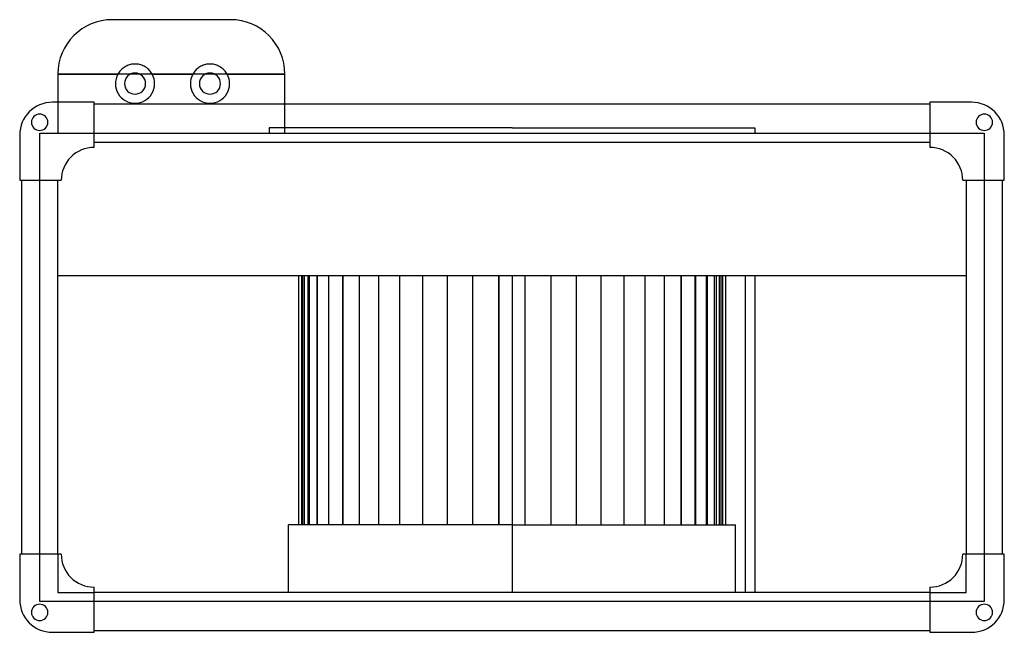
# Model space of a CAD drawing. Header units: millimetres. Extents: x -271 to 271, y -146 to 192.
import ezdxf

# ---------------------------------------------------------------- set-up
doc = ezdxf.new("R2010")
doc.units = ezdxf.units.MM
doc.layers.add('HIDDEN', color=7, linetype='Continuous')
doc.layers.add('THICK', color=7, linetype='Continuous')

msp = doc.modelspace()

# ---------------------------------------------------------------- linework, layer by layer
at = {"layer": 'HIDDEN'}
for p, q in [((-220, 191.5), (-220, 191.5)), ((-155, 191.5), (-155, 191.5)), ((-215.87, 163.1), (-216.26, 162.59)), ((-215.46, 163.57), (-215.87, 163.1)), ((-215.03, 164.02), (-215.46, 163.57)), ((-214.57, 164.44), (-215.03, 164.02)), ((-214.08, 164.84), (-214.57, 164.44)), ((-213.56, 165.21), (-214.08, 164.84)), ((-213.02, 165.56), (-213.56, 165.21)), ((-212.45, 165.87), (-213.02, 165.56)), ((-211.86, 166.15), (-212.45, 165.87)), ((-211.26, 166.4), (-211.86, 166.15)), ((-210.64, 166.61), (-211.26, 166.4)), ((-210.01, 166.78), (-210.64, 166.61)), ((-209.38, 166.91), (-210.01, 166.78)), ((-208.75, 167), (-209.38, 166.91)), ((-208.12, 167.06), (-208.75, 167)), ((-207.5, 167.07), (-208.12, 167.06)), ((-206.88, 167.06), (-207.5, 167.07)), ((-206.25, 167), (-206.88, 167.06)), ((-205.62, 166.91), (-206.25, 167)), ((-204.99, 166.78), (-205.62, 166.91)), ((-204.36, 166.61), (-204.99, 166.78)), ((-203.74, 166.4), (-204.36, 166.61)), ((-203.14, 166.15), (-203.74, 166.4)), ((-202.55, 165.87), (-203.14, 166.15)), ((-201.98, 165.56), (-202.55, 165.87)), ((-201.44, 165.21), (-201.98, 165.56)), ((-200.92, 164.84), (-201.44, 165.21)), ((-200.43, 164.44), (-200.92, 164.84)), ((-199.97, 164.02), (-200.43, 164.44)), ((-199.54, 163.57), (-199.97, 164.02)), ((-199.13, 163.1), (-199.54, 163.57)), ((-198.74, 162.59), (-199.13, 163.1)), ((-174.62, 163.1), (-175.01, 162.59)), ((-174.21, 163.57), (-174.62, 163.1)), ((-173.78, 164.02), (-174.21, 163.57)), ((-173.32, 164.44), (-173.78, 164.02)), ((-172.83, 164.84), (-173.32, 164.44)), ((-172.31, 165.21), (-172.83, 164.84)), ((-171.77, 165.56), (-172.31, 165.21)), ((-171.2, 165.87), (-171.77, 165.56)), ((-170.61, 166.15), (-171.2, 165.87)), ((-170.01, 166.4), (-170.61, 166.15)), ((-169.39, 166.61), (-170.01, 166.4)), ((-168.76, 166.78), (-169.39, 166.61)), ((-168.13, 166.91), (-168.76, 166.78)), ((-167.5, 167), (-168.13, 166.91)), ((-166.87, 167.06), (-167.5, 167)), ((-166.25, 167.07), (-166.87, 167.06)), ((-165.63, 167.06), (-166.25, 167.07)), ((-165, 167), (-165.63, 167.06)), ((-164.37, 166.91), (-165, 167)), ((-163.74, 166.78), (-164.37, 166.91)), ((-163.11, 166.61), (-163.74, 166.78)), ((-162.49, 166.4), (-163.11, 166.61)), ((-161.89, 166.15), (-162.49, 166.4)), ((-161.3, 165.87), (-161.89, 166.15)), ((-160.73, 165.56), (-161.3, 165.87)), ((-160.19, 165.21), (-160.73, 165.56)), ((-159.67, 164.84), (-160.19, 165.21)), ((-159.18, 164.44), (-159.67, 164.84)), ((-158.72, 164.02), (-159.18, 164.44)), ((-158.29, 163.57), (-158.72, 164.02)), ((-157.88, 163.1), (-158.29, 163.57)), ((-157.49, 162.59), (-157.88, 163.1)), ((-250, 161.5), (-216.95, 161.5)), ((-250, 161.5), (-250, 161.5)), ((-216.62, 162.06), (-216.95, 161.5)), ((-216.26, 162.59), (-216.62, 162.06)), ((-198.38, 162.06), (-198.74, 162.59)), ((-198.05, 161.5), (-198.38, 162.06)), ((-198.05, 161.5), (-175.7, 161.5)), ((-175.37, 162.06), (-175.7, 161.5)), ((-175.01, 162.59), (-175.37, 162.06)), ((-157.13, 162.06), (-157.49, 162.59)), ((-156.8, 161.5), (-157.13, 162.06)), ((-156.8, 161.5), (-125, 161.5)), ((-125, 161.5), (-125, 161.5)), ((-253, 146), (-253, 146)), ((-253, 146), (-253, 146)), ((-250, 146), (-250, 128.96)), ((-230, 146), (-230, 146)), ((-230, 146), (-230, 146)), ((-230, 145), (-230, 145)), ((-230, 145), (-230, 145)), ((-125, 128.96), (-125, 145)), ((230, 146), (230, 146)), ((230, 146), (230, 146)), ((230, 145), (230, 145)), ((230, 145), (230, 145)), ((253, 146), (253, 146)), ((253, 146), (253, 146)), ((0, 131.96), (-133.75, 131.96)), ((-133.75, 131.96), (-133.75, 128.96)), ((0, 131.96), (133.75, 131.96)), ((133.75, 131.96), (133.75, 128.96)), ((-271, 128), (-271, 128)), ((-271, 128), (-271, 128)), ((-260, 128.96), (-260, 128.96)), ((-260, 128.96), (-230, 128.96)), ((-260, 103), (-260, 128.96)), ((-250, 128.96), (-250, 128.96)), ((-230, 128.96), (-230, 128.96)), ((-230, 128.96), (230, 128.96)), ((-230, 128.96), (-230, 128.96)), ((-125, 128.96), (-125, 128.96)), ((230, 128.96), (230, 128.96)), ((230, 128.96), (260, 128.96)), ((230, 128.96), (230, 128.96)), ((260, 128.96), (260, 103)), ((260, 128.96), (260, 128.96)), ((271, 128), (271, 128)), ((271, 128), (271, 128)), ((-230, 124), (-230, 124)), ((-230, 124), (-230, 124)), ((-230, 121.1), (-230, 121.1)), ((-230, 121.1), (-230, 121.1)), ((230, 124), (230, 124)), ((230, 124), (230, 124)), ((230, 121.1), (230, 121.1)), ((230, 121.1), (230, 121.1)), ((-271, 103), (-271, 103)), ((-271, 103), (-271, 103)), ((-270, 103), (-270, 103)), ((-270, 103), (-270, 103)), ((-260, 103), (-260, 103)), ((-260, 103), (-260, 103)), ((-260, -103), (-260, 103)), ((-250, 103), (-250, 103)), ((-250, 103), (-250, 103)), ((-248.1, 103), (-248.1, 103)), ((-248.1, 103), (-248.1, 103)), ((248.1, 103), (248.1, 103)), ((248.1, 103), (248.1, 103)), ((250, 103), (250, 103)), ((250, 103), (250, 103)), ((260, 103), (260, 103)), ((260, 103), (260, 103)), ((260, 103), (260, -103)), ((270, 103), (270, 103)), ((270, 103), (270, 103)), ((271, 103), (271, 103)), ((271, 103), (271, 103)), ((-250, 50.6), (-250, 50.6)), ((-115.12, -86.8), (-115.12, 50.6)), ((-114.21, -86.8), (-114.21, 50.6)), ((-114.21, -86.8), (-114.21, 50.6)), ((-111.5, -86.8), (-111.5, 50.6)), ((-111.5, -86.8), (-111.5, 50.6)), ((-107.03, -86.8), (-107.03, 50.6)), ((-107.03, -86.8), (-107.03, 50.6)), ((-100.88, -86.8), (-100.88, 50.6)), ((-100.88, -86.8), (-100.88, 50.6)), ((-93.13, -86.8), (-93.13, 50.6)), ((-93.13, -86.8), (-93.13, 50.6)), ((-83.92, -86.8), (-83.92, 50.6)), ((-73.38, -86.8), (-73.38, 50.6)), ((-61.68, -86.8), (-61.68, 50.6)), ((-49.01, -86.8), (-49.01, 50.6)), ((-35.57, -86.8), (-35.57, 50.6)), ((-21.57, -86.8), (-21.57, 50.6)), ((-7.23, -86.8), (-7.23, 50.6)), ((0, 50.6), (0, 50.6)), ((0, 50.6), (0, 50.6)), ((7.23, -86.8), (7.23, 50.6)), ((7.23, -86.8), (7.23, 50.6)), ((21.57, -86.8), (21.57, 50.6)), ((21.57, -86.8), (21.57, 50.6)), ((35.57, -86.8), (35.57, 50.6)), ((35.57, -86.8), (35.57, 50.6)), ((49.01, -86.8), (49.01, 50.6)), ((49.01, -86.8), (49.01, 50.6)), ((61.68, -86.8), (61.68, 50.6)), ((61.68, -86.8), (61.68, 50.6)), ((73.38, -86.8), (73.38, 50.6)), ((73.38, -86.8), (73.38, 50.6)), ((83.92, -86.8), (83.92, 50.6)), ((83.92, -86.8), (83.92, 50.6)), ((93.13, -86.8), (93.13, 50.6)), ((93.13, -86.8), (93.13, 50.6)), ((93.14, 50.6), (93.14, -86.8)), ((100.88, -86.8), (100.88, 50.6)), ((100.88, -86.8), (100.88, 50.6)), ((101.04, 50.6), (101.04, -86.8)), ((107.03, -86.8), (107.03, 50.6)), ((107.03, -86.8), (107.03, 50.6)), ((107.52, 50.6), (107.52, -86.8)), ((111.5, -86.8), (111.5, 50.6)), ((111.5, -86.8), (111.5, 50.6)), ((112.46, 50.6), (112.46, -86.8)), ((114.21, -86.8), (114.21, 50.6)), ((114.21, -86.8), (114.21, 50.6)), ((115.12, -86.8), (115.12, 50.6)), ((115.8, 50.6), (115.8, -86.8)), ((117.49, 50.6), (117.49, -86.8)), ((128.4, 50.6), (128.4, -124)), ((250, 50.6), (250, 50.6)), ((0, -86.8), (123.05, -86.8)), ((123.05, -124), (123.05, -86.8)), ((-271, -103), (-271, -103)), ((-271, -103), (-271, -103)), ((-270, -103), (-270, -103)), ((-270, -103), (-270, -103)), ((-260, -103), (-260, -103)), ((-260, -128.96), (-260, -103)), ((-260, -103), (-260, -103)), ((-250, -103), (-250, -103)), ((-250, -103), (-250, -124)), ((-250, -103), (-250, -103)), ((-248.1, -103), (-248.1, -103)), ((-248.1, -103), (-248.1, -103)), ((248.1, -103), (248.1, -103)), ((248.1, -103), (248.1, -103)), ((250, -103), (250, -103)), ((250, -124), (250, -103)), ((250, -103), (250, -103)), ((260, -103), (260, -128.96)), ((260, -103), (260, -103)), ((260, -103), (260, -103)), ((270, -103), (270, -103)), ((270, -103), (270, -103)), ((271, -103), (271, -103)), ((271, -103), (271, -103)), ((-250, -124), (-230, -124)), ((-250, -124), (-250, -124)), ((-230, -121.1), (-230, -121.1)), ((-230, -121.1), (-230, -121.1)), ((-230, -124), (-230, -124)), ((-230, -124), (-230, -124)), ((0, -124), (0, -124)), ((0, -124), (0, -124)), ((230, -121.1), (230, -121.1)), ((230, -121.1), (230, -121.1)), ((230, -124), (230, -124)), ((230, -124), (250, -124)), ((230, -124), (230, -124)), ((250, -124), (250, -124)), ((-271, -128), (-271, -128)), ((-271, -128), (-271, -128)), ((-230, -128.96), (-260, -128.96)), ((-260, -128.96), (-260, -128.96)), ((-230, -128.96), (-230, -128.96)), ((230, -128.96), (-230, -128.96)), ((-230, -128.96), (-230, -128.96)), ((230, -128.96), (230, -128.96)), ((260, -128.96), (230, -128.96)), ((230, -128.96), (230, -128.96)), ((260, -128.96), (260, -128.96)), ((271, -128), (271, -128)), ((271, -128), (271, -128)), ((-253, -146), (-253, -146)), ((-253, -146), (-253, -146)), ((-230, -145), (-230, -145)), ((-230, -145), (-230, -145)), ((-230, -146), (-230, -146)), ((-230, -146), (-230, -146)), ((230, -145), (230, -145)), ((230, -145), (230, -145)), ((230, -146), (230, -146)), ((230, -146), (230, -146)), ((253, -146), (253, -146)), ((253, -146), (253, -146))]:
    msp.add_line(p, q, dxfattribs=at)
for centre, radius, start, end in [((-207.5, 156.28), 10.8, 151.0663, 270), ((-207.5, 156.28), 5.8, 90, 180), ((-207.5, 156.28), 5.8, 0, 90), ((-207.5, 156.28), 10.8, 270, 28.9336), ((-166.25, 156.28), 10.8, 151.0663, 270), ((-166.25, 156.28), 5.8, 90, 180), ((-166.25, 156.28), 5.8, 0, 90), ((-166.25, 156.28), 10.8, 270, 28.9336), ((-207.5, 156.28), 5.8, 180, 0), ((-166.25, 156.28), 5.8, 180, 0)]:
    msp.add_arc(centre, radius, start, end, dxfattribs=at)
at = {"layer": 'THICK'}
for p, q in [((-155, 191.5), (-220, 191.5)), ((-125, 161.5), (-250, 161.5)), ((-250, 161.5), (-250, 146)), ((-125, 145), (-125, 161.5)), ((-230, 146), (-253, 146)), ((-230, 121.1), (-230, 146)), ((230, 145), (-230, 145)), ((230, 146), (230, 121.1)), ((253, 146), (230, 146)), ((-271, 128), (-271, 103)), ((271, 103), (271, 128)), ((-230, 124), (230, 124)), ((-271, 103), (-248.1, 103)), ((-270, 103), (-270, -103)), ((-250, -103), (-250, 103)), ((248.1, 103), (271, 103)), ((250, 103), (250, -103)), ((270, -103), (270, 103)), ((-250, 50.6), (250, 50.6)), ((-117.49, 50.6), (-117.49, -86.8)), ((-115.8, 50.6), (-115.8, -86.8)), ((-112.46, 50.6), (-112.46, -86.8)), ((-107.52, 50.6), (-107.52, -86.8)), ((-101.04, 50.6), (-101.04, -86.8)), ((-93.14, 50.6), (-93.14, -86.8)), ((-83.92, -86.8), (-83.92, 50.6)), ((-73.38, -86.8), (-73.38, 50.6)), ((-61.68, -86.8), (-61.68, 50.6)), ((-49.01, -86.8), (-49.01, 50.6)), ((-35.57, -86.8), (-35.57, 50.6)), ((-21.57, -86.8), (-21.57, 50.6)), ((-7.23, 50.6), (-7.23, -86.8)), ((0, 50.6), (0, -124)), ((133.75, 50.6), (133.75, -124)), ((0, -86.8), (-123.05, -86.8)), ((-123.05, -124), (-123.05, -86.8)), ((-248.1, -103), (-271, -103)), ((-271, -103), (-271, -128)), ((271, -103), (248.1, -103)), ((271, -128), (271, -103)), ((-230, -146), (-230, -121.1)), ((230, -124), (-230, -124)), ((230, -121.1), (230, -146)), ((-253, -146), (-230, -146)), ((-230, -145), (230, -145)), ((230, -146), (253, -146))]:
    msp.add_line(p, q, dxfattribs=at)
for centre, radius, start, end in [((-253, 128), 18, 90, 180), ((253, 128), 18, 0, 90), ((-260, 135), 4.5, 90, 270), ((-260, 135), 4.5, 270, 90), ((260, 135), 4.5, 90, 270), ((260, 135), 4.5, 270, 90), ((-230.1, 103.1), 18, 90, 180.3183), ((-230.1, 103.1), 18, 89.6817, 90), ((230.1, 103.1), 18, 90, 90.3183), ((230.1, 103.1), 18, 359.6817, 90), ((-230.1, -103.1), 18, 179.6817, 270), ((230.1, -103.1), 18, 270, 0.3183), ((-230.1, -103.1), 18, 270, 270.3183), ((230.1, -103.1), 18, 269.6817, 270), ((-253, -128), 18, 180, 270), ((253, -128), 18, 270, 0), ((-260, -135), 4.5, 90, 270), ((-260, -135), 4.5, 270, 90), ((260, -135), 4.5, 90, 270), ((260, -135), 4.5, 270, 90)]:
    msp.add_arc(centre, radius, start, end, dxfattribs=at)
for centre, major_axis in [((-220, 161.5), (-30, 0)), ((-155, 161.5), (0, 30))]:
    msp.add_ellipse(centre, major_axis=major_axis, ratio=1, start_param=-1.570796, end_param=0, dxfattribs=at)

doc.saveas('drawing.dxf')
